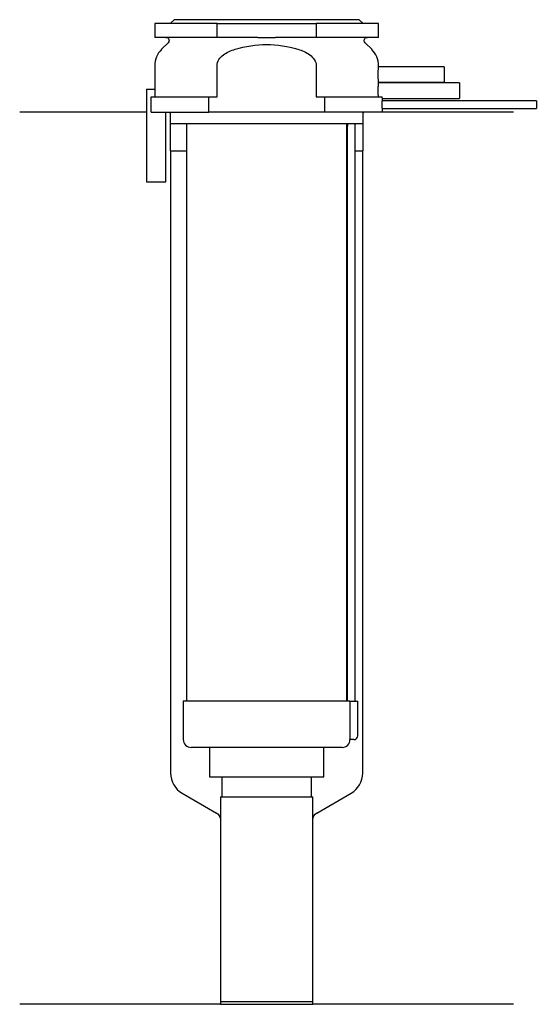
# Model space of a CAD drawing. Header units: millimetres. Extents: x 26 to 92, y 157 to 284.
import ezdxf

# ---------------------------------------------------------------- set-up
doc = ezdxf.new("R2010")
doc.units = ezdxf.units.MM
doc.layers.add('201', color=7, linetype='Continuous')
doc.layers.add('30', color=7, linetype='Continuous')

msp = doc.modelspace()

# ---------------------------------------------------------------- linework, layer by layer
at = {"layer": '201', "color": 113}
for p, q in [((41.98, 272.31), (25.53, 272.31)), ((44.93, 272.31), (45.03, 272.21)), ((45.03, 272.21), (45.03, 267.31)), ((70.03, 272.21), (70.13, 272.31)), ((70.03, 267.31), (70.03, 272.21)), ((89.53, 272.31), (72.53, 272.31)), ((45.03, 267.31), (45.08, 267.31)), ((45.08, 267.31), (45.08, 186.67)), ((45.08, 267.31), (47.13, 267.31)), ((67.93, 267.31), (67.98, 267.31)), ((68.98, 267.31), (69.98, 267.31)), ((69.98, 186.67), (69.98, 267.31)), ((69.98, 267.31), (70.03, 267.31)), ((46.58, 184.07), (51.03, 181.5)), ((64.02, 181.5), (68.48, 184.07)), ((51.53, 180.64), (51.53, 156.71)), ((63.52, 156.71), (63.52, 180.64)), ((51.53, 156.71), (25.53, 156.71)), ((51.53, 156.71), (63.52, 156.71)), ((89.53, 156.71), (63.52, 156.71))]:
    msp.add_line(p, q, dxfattribs=at)
for centre, start, end in [((48.08, 186.67), 180, 240), ((66.98, 186.67), -60, 0)]:
    msp.add_arc(centre, 3, start, end, dxfattribs=at)
at = {"layer": '201', "color": 113, "extrusion": (0, 0, -1)}
for centre, start, end in [((-50.53, 180.64), 120, 180), ((-64.52, 180.64), 0, 60)]:
    msp.add_arc(centre, 1, start, end, dxfattribs=at)
at = {"layer": '30', "color": 113}
for p, q in [((51.1, 283.81), (43.03, 283.81)), ((43.03, 283.81), (43.03, 282.01)), ((45.53, 284.31), (45.03, 283.81)), ((69.53, 284.31), (45.53, 284.31)), ((51.1, 282.01), (51.1, 283.81)), ((51.1, 283.81), (63.95, 283.81)), ((63.95, 283.81), (63.95, 282.01)), ((72.03, 283.81), (63.95, 283.81)), ((70.03, 283.81), (69.53, 284.31)), ((72.03, 282.01), (72.03, 283.81)), ((51.1, 282.01), (43.03, 282.01)), ((56.38, 282.01), (51.1, 282.01)), ((63.95, 282.01), (58.67, 282.01)), ((72.03, 282.01), (63.95, 282.01)), ((44.76, 281.33), (43.9, 280.48)), ((71.15, 280.48), (70.29, 281.33)), ((43.03, 278.35), (43.03, 275.31)), ((51.1, 274.31), (51.1, 278.35)), ((63.95, 278.35), (63.95, 274.31)), ((80.53, 278.21), (72.02, 278.21)), ((72.03, 278.2), (72.03, 278.35)), ((80.53, 278.21), (80.53, 276.21)), ((82.53, 276.11), (72.02, 276.11)), ((72.03, 276.1), (72.03, 276.21)), ((72.03, 276.21), (80.53, 276.21)), ((82.53, 276.11), (82.53, 274.11)), ((41.98, 275.31), (43.08, 275.31)), ((41.98, 275.31), (41.98, 263.31)), ((43.08, 274.31), (43.08, 275.31)), ((42.56, 272.31), (42.56, 274.31)), ((42.56, 274.31), (50.04, 274.31)), ((50.04, 272.31), (50.04, 274.31)), ((50.04, 274.31), (51.1, 274.31)), ((63.95, 274.31), (65.01, 274.31)), ((65.01, 274.31), (72.51, 274.31)), ((65.01, 274.31), (65.01, 272.31)), ((72.53, 273.81), (72.53, 274.11)), ((72.53, 274.11), (82.53, 274.11)), ((92.48, 273.81), (72.53, 273.81)), ((92.48, 273.81), (92.48, 272.81)), ((42.56, 272.31), (50.04, 272.31)), ((44.48, 263.31), (44.48, 272.31)), ((45.03, 272.31), (45.03, 270.81)), ((65.01, 272.31), (50.04, 272.31)), ((72.53, 272.31), (65.01, 272.31)), ((70.03, 270.81), (70.03, 272.31)), ((72.53, 272.31), (72.53, 272.81)), ((72.53, 272.81), (92.48, 272.81)), ((70.03, 270.81), (45.03, 270.81)), ((47.13, 270.81), (47.13, 196.01)), ((67.93, 196.01), (67.93, 270.81)), ((67.98, 270.31), (67.98, 196.01)), ((68.98, 196.01), (68.98, 270.31)), ((41.98, 263.31), (44.48, 263.31)), ((68.29, 196.01), (46.73, 196.01)), ((46.73, 196.01), (46.73, 191.01)), ((68.29, 196.01), (68.29, 191.51)), ((68.29, 196.01), (69.33, 196.01)), ((69.33, 191.51), (69.33, 196.01)), ((68.83, 191.01), (68.32, 191.01)), ((67.33, 190.01), (47.73, 190.01)), ((50.13, 190.01), (50.13, 186.19)), ((64.93, 186.19), (64.93, 190.01)), ((50.13, 186.19), (64.93, 186.19)), ((51.72, 186.19), (51.72, 183.59)), ((63.33, 183.59), (63.33, 186.19)), ((51.53, 183.59), (63.52, 183.59)), ((51.53, 183.59), (51.53, 157.09)), ((63.52, 157.09), (63.52, 183.59)), ((51.53, 157.09), (63.52, 157.09))]:
    msp.add_line(p, q, dxfattribs=at)
at = {"layer": '30', "color": 113, "extrusion": (0, 0, -1)}
for centre, radius, start, end in [((-44.48, 281.61), 0.4, 90, 225), ((-70.58, 281.61), 0.4, -45, 90), ((-71.48, 270.31), 2.5, 0, 11.5426)]:
    msp.add_arc(centre, radius, start, end, dxfattribs=at)
at = {"layer": '30', "color": 113}
for centre, radius, start, end in [((46.03, 278.35), 3, 135, 180), ((69.03, 278.35), 3, 0, 45), ((71.48, 270.31), 3.5, 171.7737, 180), ((68.83, 191.51), 0.5, -90, 0), ((47.73, 191.01), 1, 180, 270), ((67.33, 191.01), 1, -90, 0)]:
    msp.add_arc(centre, radius, start, end, dxfattribs=at)
for points, knots in [([(56.38, 282.01), (56.58, 282.01), (56.77, 282.01), (57.05, 282.01), (57.15, 282.01), (57.29, 282.01), (57.34, 282.01), (57.44, 282.01), (57.49, 282.01), (57.91, 282.01), (58.29, 282.01), (58.67, 282.01)], [0, 0, 0, 0, 0.25, 0.25, 0.375, 0.375, 0.4375, 0.4375, 0.5, 0.5, 1, 1, 1, 1]), ([(53.46, 280.48), (54.78, 280.87), (56.15, 281.1), (58.91, 281.1), (60.28, 280.87), (61.59, 280.48)], [0, 0, 0, 0, 0.5, 0.5, 1, 1, 1, 1]), ([(51.1, 278.35), (51.1, 278.92), (51.49, 279.43), (52.39, 280.1), (52.92, 280.32), (53.46, 280.48)], [0, 0, 0, 0, 0.5, 0.5, 1, 1, 1, 1]), ([(61.59, 280.48), (62.13, 280.32), (62.66, 280.1), (63.57, 279.42), (63.95, 278.92), (63.95, 278.35)], [0, 0, 0, 0, 0.5, 0.5, 1, 1, 1, 1]), ([(72.03, 276.21), (72.03, 276.22), (72.02, 276.22), (72.02, 276.24), (72.02, 276.26), (72.02, 276.31), (72.02, 276.35), (72.01, 276.42), (72.01, 276.46), (72.01, 276.55), (72, 276.6), (72, 276.71), (72, 276.77), (71.99, 276.89), (71.99, 276.95), (71.99, 277.08), (71.99, 277.15), (71.99, 277.28), (71.99, 277.34), (71.99, 277.47), (71.99, 277.53), (72, 277.66), (72, 277.71), (72, 277.82), (72.01, 277.87), (72.01, 277.97), (72.01, 278.01), (72.02, 278.08), (72.02, 278.11), (72.02, 278.16), (72.02, 278.18), (72.02, 278.2), (72.02, 278.21), (72.03, 278.22), (72.03, 278.21), (72.02, 278.21)], [0, 0, 0, 0, 0.062481, 0.062481, 0.124963, 0.124963, 0.187444, 0.187444, 0.249925, 0.249925, 0.312407, 0.312407, 0.374888, 0.374888, 0.437369, 0.437369, 0.499851, 0.499851, 0.562332, 0.562332, 0.624813, 0.624813, 0.687295, 0.687295, 0.749776, 0.749776, 0.812257, 0.812257, 0.874739, 0.874739, 0.93722, 0.93722, 0.999701, 0.999701, 1, 1, 1, 1]), ([(72.01, 274.31), (72.01, 274.34), (72.01, 274.38), (72.01, 274.45), (72, 274.49), (72, 274.58), (72, 274.62), (72, 274.72), (72, 274.76), (71.99, 274.86), (71.99, 274.92), (71.99, 275.02), (71.99, 275.07), (71.99, 275.17), (71.99, 275.23), (71.99, 275.33), (71.99, 275.38), (72, 275.48), (72, 275.53), (72, 275.62), (72, 275.66), (72.01, 275.79), (72.01, 275.86), (72.02, 275.95), (72.02, 275.98), (72.02, 276.03), (72.02, 276.05), (72.02, 276.08), (72.02, 276.09), (72.02, 276.11), (72.03, 276.11), (72.03, 276.12)], [0, 0, 0, 0, 0.062536, 0.062536, 0.125073, 0.125073, 0.187609, 0.187609, 0.250146, 0.250146, 0.312682, 0.312682, 0.375219, 0.375219, 0.437755, 0.437755, 0.500292, 0.500292, 0.562828, 0.562828, 0.625365, 0.625365, 0.750438, 0.750438, 0.812974, 0.812974, 0.875511, 0.875511, 0.938047, 0.938047, 1, 1, 1, 1]), ([(72.53, 274.11), (72.53, 274.12), (72.52, 274.13), (72.52, 274.2), (72.52, 274.25), (72.51, 274.31)], [0, 0, 0, 0, 0.499925, 0.499925, 1, 1, 1, 1]), ([(72.53, 272.81), (72.52, 272.83), (72.52, 272.84), (72.52, 272.86), (72.52, 272.88), (72.52, 272.92), (72.52, 272.94), (72.52, 273.01), (72.52, 273.06), (72.52, 273.18), (72.52, 273.25), (72.52, 273.35), (72.52, 273.38), (72.52, 273.44), (72.52, 273.47), (72.52, 273.53), (72.52, 273.56), (72.52, 273.62), (72.52, 273.64), (72.52, 273.69), (72.52, 273.71), (72.52, 273.75), (72.52, 273.76), (72.52, 273.79), (72.52, 273.8), (72.53, 273.81), (72.53, 273.81)], [0, 0, 0, 0, 0.124937, 0.124937, 0.187405, 0.187405, 0.249873, 0.249873, 0.37481, 0.37481, 0.499746, 0.499746, 0.562214, 0.562214, 0.624683, 0.624683, 0.687151, 0.687151, 0.749619, 0.749619, 0.812087, 0.812087, 0.874556, 0.874556, 0.937024, 1, 1, 1, 1]), ([(68.29, 191.51), (68.29, 191.46), (68.29, 191.4), (68.3, 191.3), (68.3, 191.25), (68.3, 191.16), (68.31, 191.12), (68.31, 191.06), (68.31, 191.04), (68.32, 191.03), (68.32, 191.02), (68.32, 191.01)], [0, 0, 0, 0, 0.208474, 0.208474, 0.417184, 0.417184, 0.626081, 0.626081, 0.836339, 0.836339, 1, 1, 1, 1])]:
    msp.add_open_spline(points, degree=3, knots=knots, dxfattribs=at)

doc.saveas('drawing.dxf')
